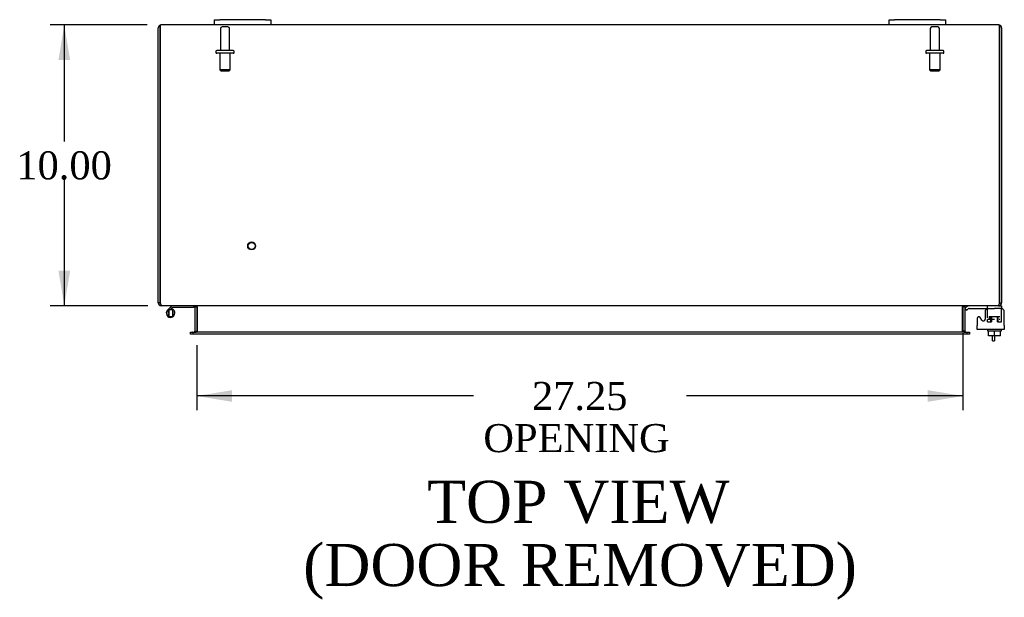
# Model space of a CAD drawing. Header units: inches. Extents: x 6 to 235, y 0 to 158.
# Tile 4 of 8: x 68 to 103, y 116 to 137. Entities that reach past the tile are written whole.
import ezdxf
from ezdxf.enums import TextEntityAlignment as Align

# ---------------------------------------------------------------- set-up
doc = ezdxf.new("R2010")
doc.units = ezdxf.units.IN
doc.header["$MEASUREMENT"] = 0
for name, color, linetype in [('COM40153-1', 7, 'CONTINUOUS'), ('COM42667', 7, 'CONTINUOUS'), ('COM42780', 7, 'CONTINUOUS'), ('COM48454', 7, 'CONTINUOUS'), ('DEFAULT', 7, 'CONTINUOUS'), ('FET07710', 7, 'CONTINUOUS'), ('HNG10620-32B', 7, 'CONTINUOUS'), ('HNG10620-32P', 7, 'CONTINUOUS'), ('SCC19011', 7, 'CONTINUOUS'), ('STD21878', 7, 'CONTINUOUS'), ('STD26094', 7, 'CONTINUOUS'), ('WAF25035', 7, 'CONTINUOUS')]:
    doc.layers.add(name, color=color, linetype=linetype)
doc.styles.add('SEACAD_TIMES_NEW_ROMAN', font='times.ttf')

# ---------------------------------------------------------------- blocks, each defined once
blk = doc.blocks.new('GDIMGGROUP18')
at = {"layer": 'DEFAULT', "linetype": 'Continuous'}
for points in [[(69.719, 135.55), (70.136, 135.55), (69.927, 136.8)], [(69.719, 128.05), (69.927, 126.8), (70.136, 128.05)]]:
    blk.add_hatch(color=136, dxfattribs=at).paths.add_polyline_path(points)
at = {"layer": 'DEFAULT', "color": 136, "linetype": 'Continuous'}
for p, q in [((72.878, 136.8), (69.427, 136.8)), ((69.927, 136.8), (69.927, 132.65)), ((69.927, 131.3), (69.927, 126.8)), ((72.904, 126.8), (69.427, 126.8))]:
    blk.add_line(p, q, dxfattribs=at)
at = {"layer": 'DEFAULT', "color": 136, "linetype": 'Continuous', "style": 'SEACAD_TIMES_NEW_ROMAN'}
blk.add_text('10.00', height=1, dxfattribs=at).set_placement((68.221, 132.3), align=Align.TOP_LEFT)
blk = doc.blocks.new('GDIMGGROUP19')
at = {"layer": 'DEFAULT', "linetype": 'Continuous'}
for points in [[(75.895, 123.381), (75.895, 123.797), (74.645, 123.589)], [(100.645, 123.381), (101.895, 123.589), (100.645, 123.797)]]:
    blk.add_hatch(color=136, dxfattribs=at).paths.add_polyline_path(points)
at = {"layer": 'DEFAULT', "color": 136, "linetype": 'Continuous'}
for p, q in [((101.895, 125.83), (101.895, 123.089)), ((74.645, 125.395), (74.645, 123.089)), ((84.484, 123.589), (74.645, 123.589)), ((101.895, 123.589), (92.056, 123.589))]:
    blk.add_line(p, q, dxfattribs=at)
at = {"layer": 'DEFAULT', "color": 136, "linetype": 'Continuous', "style": 'SEACAD_TIMES_NEW_ROMAN'}
for s, p in [('27.25', (86.564, 124.089)), ('OPENING ', (84.834, 122.589))]:
    blk.add_text(s, height=1, dxfattribs=at).set_placement(p, align=Align.TOP_LEFT)

msp = doc.modelspace()

# ---------------------------------------------------------------- linework, layer by layer
at = {"layer": 'COM40153-1', "color": 7}
for p, q in [((102.948, 125.55), (102.948, 125.729)), ((102.948, 125.55), (103.02, 125.55)), ((103.02, 125.729), (103.02, 125.55))]:
    msp.add_line(p, q, dxfattribs=at)
at = {"layer": 'COM42667', "color": 7}
for p, q in [((102.68, 126.58), (102.68, 126.321)), ((103.366, 126.098), (103.366, 126.58)), ((102.396, 126.353), (102.396, 126.098)), ((102.396, 125.955), (102.396, 126.098)), ((102.57, 126.288), (102.507, 126.386)), ((103.366, 126.098), (103.366, 125.955)), ((103.366, 125.955), (102.396, 125.955))]:
    msp.add_line(p, q, dxfattribs=at)
for centre, radius, start, end in [((102.805, 126.58), 0.125, 90, 180), ((103.241, 126.58), 0.125, 0, 90), ((102.456, 126.353), 0.06, 32.8455, 180), ((102.62, 126.321), 0.06, 212.8455, 0)]:
    msp.add_arc(centre, radius, start, end, dxfattribs=at)
at = {"layer": 'COM42780', "color": 7}
for p, q in [((103.162, 126.8), (103.267, 126.8)), ((103.267, 126.8), (103.267, 126.705)), ((101.967, 126.708), (102.018, 126.758)), ((101.967, 126.708), (102.035, 126.641)), ((102.035, 126.641), (102.085, 126.691)), ((102.119, 126.705), (103.017, 126.705)), ((102.152, 126.706), (102.152, 126.705)), ((102.152, 126.706), (102.212, 126.706)), ((102.212, 126.706), (102.212, 126.705)), ((102.212, 126.706), (102.241, 126.706)), ((102.241, 126.706), (102.241, 126.705)), ((102.241, 126.706), (102.402, 126.706)), ((102.353, 126.706), (102.353, 126.705)), ((102.402, 126.706), (102.402, 126.705)), ((102.767, 126.66), (102.767, 126.785)), ((103.267, 126.705), (103.017, 126.705)), ((103.267, 126.658), (103.267, 126.705)), ((103.267, 126.702), (103.267, 126.705)), ((103.267, 126.369), (103.267, 126.658)), ((102.767, 126.323), (103.017, 126.323)), ((102.767, 126.228), (102.767, 126.315)), ((102.767, 126.228), (102.911, 126.228)), ((102.822, 126.418), (103.212, 126.418)), ((102.822, 126.418), (102.822, 126.339)), ((102.892, 126.228), (102.892, 126.418)), ((102.911, 126.418), (102.911, 126.228)), ((103.124, 126.228), (103.124, 126.418)), ((103.124, 126.228), (103.267, 126.228)), ((103.142, 126.228), (103.142, 126.418)), ((103.182, 126.323), (103.212, 126.323)), ((103.212, 126.323), (103.212, 126.328)), ((103.267, 126.228), (103.267, 126.369))]:
    msp.add_line(p, q, dxfattribs=at)
for radius in [0.143, 0.048]:
    msp.add_arc((102.119, 126.657), radius, 90, 135, dxfattribs=at)
msp.add_ellipse((102.517, 125.7), major_axis=(0, 14.322), ratio=0.017455, start_param=-1.524085, end_param=-1.503851, dxfattribs=at)
msp.add_open_spline([(102.764, 126.697), (102.764, 126.699), (102.763, 126.7), (102.762, 126.704), (102.76, 126.705), (102.759, 126.705)], degree=3, knots=[0.6179659, 0.6179659, 0.6179659, 0.6179659, 0.75, 0.75, 1, 1, 1, 1], dxfattribs=at)
at = {"layer": 'COM48454', "color": 7}
for p, q in [((73.27, 126.908), (73.27, 136.692)), ((73.342, 136.692), (73.342, 136.794)), ((73.342, 136.794), (73.342, 136.692)), ((73.342, 136.692), (73.342, 126.908)), ((73.342, 126.908), (73.342, 136.692)), ((75.27, 136.8), (73.378, 136.8)), ((99.27, 136.8), (77.27, 136.8)), ((103.162, 136.8), (101.27, 136.8)), ((103.198, 136.692), (103.198, 136.794)), ((103.198, 136.794), (103.198, 136.692)), ((103.198, 126.908), (103.198, 136.692)), ((103.198, 136.692), (103.198, 126.908)), ((103.27, 136.692), (103.27, 126.908)), ((73.342, 126.908), (73.27, 126.908)), ((73.378, 126.824), (73.378, 126.8)), ((73.403, 126.8), (73.378, 126.8)), ((103.137, 126.8), (73.404, 126.8)), ((103.162, 126.8), (103.138, 126.8)), ((103.162, 126.824), (103.162, 126.8)), ((103.198, 126.908), (103.27, 126.908)), ((74.573, 126.764), (74.573, 125.895)), ((74.573, 126.764), (74.645, 126.764)), ((74.645, 126.764), (74.645, 125.895)), ((74.659, 126.764), (74.659, 125.895)), ((101.882, 125.895), (101.882, 126.764)), ((101.967, 126.764), (101.895, 126.764)), ((101.895, 126.764), (101.895, 125.895)), ((101.967, 126.764), (101.967, 125.895)), ((74.415, 125.787), (74.415, 125.859)), ((74.415, 125.859), (74.491, 125.859)), ((74.491, 125.787), (74.415, 125.787)), ((74.499, 125.859), (74.491, 125.859)), ((74.499, 125.787), (74.491, 125.787)), ((74.499, 125.859), (74.544, 125.859)), ((74.499, 125.859), (74.499, 125.787)), ((74.544, 125.787), (74.499, 125.787)), ((101.997, 125.859), (74.544, 125.859)), ((101.997, 125.787), (74.544, 125.787)), ((74.573, 125.895), (74.645, 125.895)), ((101.967, 125.895), (101.895, 125.895)), ((101.997, 125.859), (102.042, 125.859)), ((102.042, 125.787), (101.997, 125.787)), ((102.042, 125.859), (102.049, 125.859)), ((102.042, 125.787), (102.042, 125.859)), ((102.042, 125.787), (102.049, 125.787)), ((102.049, 125.859), (102.125, 125.859)), ((102.125, 125.787), (102.049, 125.787)), ((102.125, 125.859), (102.125, 125.787))]:
    msp.add_line(p, q, dxfattribs=at)
for centre, radius, start, end in [((73.378, 136.692), 0.108, 109.4712, 180), ((73.378, 136.692), 0.108, 90, 109.4712), ((103.162, 136.692), 0.108, 70.5288, 90), ((103.162, 136.692), 0.108, 0, 70.5288), ((73.378, 126.908), 0.108, 180, 270), ((73.378, 126.908), 0.036, 180, 218.7233), ((74.537, 126.764), 0.036, 0, 90), ((102.003, 126.764), 0.036, 90, 180), ((103.162, 126.908), 0.108, 270, 360), ((103.162, 126.908), 0.036, 321.2767, 0), ((74.537, 126.764), 0.108, 0, 10.3965), ((102.003, 126.764), 0.108, 169.6031, 180), ((74.537, 125.895), 0.036, 270, 0), ((74.537, 125.895), 0.108, 349.6015, 0), ((102.003, 125.895), 0.108, 180, 190.3994), ((102.003, 125.895), 0.036, 180, 270)]:
    msp.add_arc(centre, radius, start, end, dxfattribs=at)
for centre, start_param, end_param in [((73.378, 136.692), 3.141593, 3.48143), ((103.162, 136.692), 2.801756, 3.141593)]:
    msp.add_ellipse(centre, major_axis=(0, -0.108), ratio=0.997813, start_param=start_param, end_param=end_param, dxfattribs=at)
for points, knots in [([(73.404, 126.8), (73.399, 126.8), (73.394, 126.803), (73.384, 126.814), (73.378, 126.822), (73.368, 126.842), (73.363, 126.854), (73.353, 126.88), (73.348, 126.894), (73.342, 126.908)], [0, 0, 0, 0, 0.25, 0.25, 0.5, 0.5, 0.75, 0.75, 1, 1, 1, 1]), ([(74.659, 126.764), (74.659, 126.766), (74.658, 126.768), (74.657, 126.771), (74.656, 126.773), (74.652, 126.778), (74.648, 126.78), (74.64, 126.785), (74.635, 126.787), (74.626, 126.791), (74.621, 126.792), (74.607, 126.796), (74.597, 126.797), (74.576, 126.8), (74.566, 126.8), (74.555, 126.8)], [0, 0, 0, 0, 0.0625, 0.0625, 0.125, 0.125, 0.25, 0.25, 0.375, 0.375, 0.5, 0.5, 0.75, 0.75, 1, 1, 1, 1]), ([(101.985, 126.8), (101.975, 126.8), (101.965, 126.8), (101.944, 126.797), (101.934, 126.796), (101.919, 126.792), (101.915, 126.791), (101.905, 126.787), (101.901, 126.785), (101.893, 126.78), (101.889, 126.778), (101.885, 126.773), (101.884, 126.771), (101.882, 126.768), (101.882, 126.766), (101.882, 126.764)], [0, 0, 0, 0, 0.25, 0.25, 0.5, 0.5, 0.625, 0.625, 0.75, 0.75, 0.875, 0.875, 0.9375, 0.9375, 1, 1, 1, 1]), ([(103.198, 126.908), (103.193, 126.894), (103.188, 126.88), (103.178, 126.854), (103.173, 126.842), (103.162, 126.822), (103.157, 126.814), (103.147, 126.803), (103.142, 126.8), (103.137, 126.8)], [0, 0, 0, 0, 0.25, 0.25, 0.5, 0.5, 0.75, 0.75, 1, 1, 1, 1]), ([(74.555, 125.859), (74.566, 125.859), (74.576, 125.86), (74.597, 125.862), (74.607, 125.864), (74.621, 125.867), (74.626, 125.869), (74.635, 125.872), (74.64, 125.874), (74.648, 125.879), (74.652, 125.882), (74.656, 125.886), (74.657, 125.888), (74.658, 125.891), (74.659, 125.893), (74.659, 125.895)], [0, 0, 0, 0, 0.25, 0.25, 0.5, 0.5, 0.625, 0.625, 0.75, 0.75, 0.875, 0.875, 0.9375, 0.9375, 1, 1, 1, 1]), ([(101.882, 125.895), (101.882, 125.893), (101.882, 125.891), (101.884, 125.888), (101.885, 125.886), (101.889, 125.882), (101.893, 125.879), (101.901, 125.874), (101.905, 125.872), (101.915, 125.869), (101.919, 125.867), (101.934, 125.864), (101.944, 125.862), (101.965, 125.86), (101.975, 125.859), (101.985, 125.859)], [0, 0, 0, 0, 0.0625, 0.0625, 0.125, 0.125, 0.25, 0.25, 0.375, 0.375, 0.5, 0.5, 0.75, 0.75, 1, 1, 1, 1])]:
    msp.add_open_spline(points, degree=3, knots=knots, dxfattribs=at)
at = {"layer": 'FET07710', "color": 7}
for p, q in [((75.27, 136.987), (75.458, 136.987)), ((75.27, 136.8), (75.27, 136.987)), ((77.083, 136.987), (75.458, 136.987)), ((77.083, 136.987), (77.27, 136.987)), ((77.27, 136.987), (77.27, 136.8)), ((99.27, 136.987), (99.458, 136.987)), ((99.27, 136.8), (99.27, 136.987)), ((101.083, 136.987), (99.458, 136.987)), ((101.083, 136.987), (101.27, 136.987)), ((101.27, 136.987), (101.27, 136.8)), ((75.458, 136.8), (75.27, 136.8)), ((77.083, 136.8), (75.458, 136.8)), ((77.27, 136.8), (77.083, 136.8)), ((99.458, 136.8), (99.27, 136.8)), ((101.083, 136.8), (99.458, 136.8)), ((101.27, 136.8), (101.083, 136.8))]:
    msp.add_line(p, q, dxfattribs=at)
at = {"layer": 'HNG10620-32B', "color": 7}
for p, q in [((74.525, 126.8), (74.525, 126.74)), ((73.709, 126.756), (73.601, 126.648)), ((73.752, 126.714), (73.692, 126.654)), ((73.727, 126.774), (73.709, 126.756)), ((73.709, 126.756), (73.752, 126.714)), ((73.755, 126.686), (73.745, 126.654)), ((73.77, 126.732), (73.752, 126.714)), ((74.525, 126.74), (73.79, 126.74))]:
    msp.add_line(p, q, dxfattribs=at)
for centre, radius, start, end in [((73.79, 126.711), 0.089, 90, 135), ((73.709, 126.539), 0.154, 135, 72.8181), ((73.79, 126.711), 0.029, 90, 135)]:
    msp.add_arc(centre, radius, start, end, dxfattribs=at)
at = {"layer": 'HNG10620-32P', "color": 7}
for p, q in [((73.644, 126.654), (73.644, 126.424)), ((73.774, 126.654), (73.644, 126.654)), ((73.774, 126.654), (73.774, 126.424)), ((73.644, 126.424), (73.774, 126.424))]:
    msp.add_line(p, q, dxfattribs=at)
for centre, start, end in [((73.878, 126.534), 152.9012, 179.0261), ((73.878, 126.543), 180.9722, 207.1004), ((73.541, 126.534), 0.9722, 27.1006), ((73.541, 126.543), 332.9006, 359.0262)]:
    msp.add_arc(centre, 0.262, start, end, dxfattribs=at)
at = {"layer": 'SCC19011', "color": 7}
for p, q in [((102.802, 125.729), (102.802, 125.91)), ((103.017, 125.729), (103.017, 125.91)), ((103.232, 125.729), (103.232, 125.91)), ((103.017, 125.729), (102.802, 125.729)), ((103.232, 125.729), (103.017, 125.729))]:
    msp.add_line(p, q, dxfattribs=at)
at = {"layer": 'STD21878', "color": 7}
for radius in [0.141, 0.125]:
    msp.add_circle((76.592, 128.932), radius, dxfattribs=at)
at = {"layer": 'STD26094', "color": 7}
for p, q in [((75.48, 136.668), (75.48, 135.891)), ((75.75, 136.728), (75.54, 136.728)), ((75.81, 135.891), (75.81, 136.668)), ((100.73, 136.668), (100.73, 135.891)), ((101, 136.728), (100.79, 136.728)), ((101.06, 135.891), (101.06, 136.668)), ((75.32, 135.861), (75.32, 135.821)), ((75.94, 135.891), (75.35, 135.891)), ((75.94, 135.791), (75.35, 135.791)), ((75.458, 135.791), (75.458, 135.204)), ((75.833, 135.204), (75.833, 135.791)), ((75.97, 135.821), (75.97, 135.861)), ((100.57, 135.861), (100.57, 135.821)), ((101.19, 135.891), (100.6, 135.891)), ((101.19, 135.791), (100.6, 135.791)), ((100.708, 135.791), (100.708, 135.204)), ((101.083, 135.204), (101.083, 135.791)), ((101.22, 135.821), (101.22, 135.861)), ((75.833, 135.204), (75.458, 135.204)), ((75.458, 135.204), (75.495, 135.166)), ((75.795, 135.166), (75.833, 135.204)), ((101.083, 135.204), (100.708, 135.204)), ((100.708, 135.204), (100.745, 135.166)), ((101.045, 135.166), (101.083, 135.204)), ((75.495, 135.166), (75.795, 135.166)), ((100.745, 135.166), (101.045, 135.166))]:
    msp.add_line(p, q, dxfattribs=at)
for centre, radius, start, end in [((75.54, 136.668), 0.06, 90, 180), ((75.75, 136.668), 0.06, 0, 90), ((100.79, 136.668), 0.06, 90, 180), ((101, 136.668), 0.06, 0, 90), ((75.35, 135.861), 0.03, 90, 180), ((75.35, 135.821), 0.03, 180, 270), ((75.94, 135.861), 0.03, 0, 90), ((75.94, 135.821), 0.03, 270, 0), ((100.6, 135.861), 0.03, 90, 180), ((100.6, 135.821), 0.03, 180, 270), ((101.19, 135.861), 0.03, 0, 90), ((101.19, 135.821), 0.03, 270, 0)]:
    msp.add_arc(centre, radius, start, end, dxfattribs=at)
at = {"layer": 'WAF25035', "color": 7}
for p, q in [((102.767, 125.955), (102.767, 125.91)), ((102.767, 125.91), (103.267, 125.91)), ((103.267, 125.91), (103.267, 125.955))]:
    msp.add_line(p, q, dxfattribs=at)

# ---------------------------------------------------------------- block references
at = {"layer": 'DEFAULT', "color": 7}
for name in ['GDIMGGROUP18', 'GDIMGGROUP19']:
    msp.add_blockref(name, (0, 0), dxfattribs=at)

# ---------------------------------------------------------------- texts
at = {"layer": 'DEFAULT', "color": 7, "style": 'SEACAD_TIMES_NEW_ROMAN'}
for s, p in [('TOP VIEW', (82.835, 120.572)), ('(DOOR REMOVED)', (78.427, 118.322))]:
    msp.add_text(s, height=1.5, dxfattribs=at).set_placement(p, align=Align.TOP_LEFT)

doc.saveas('drawing.dxf')
